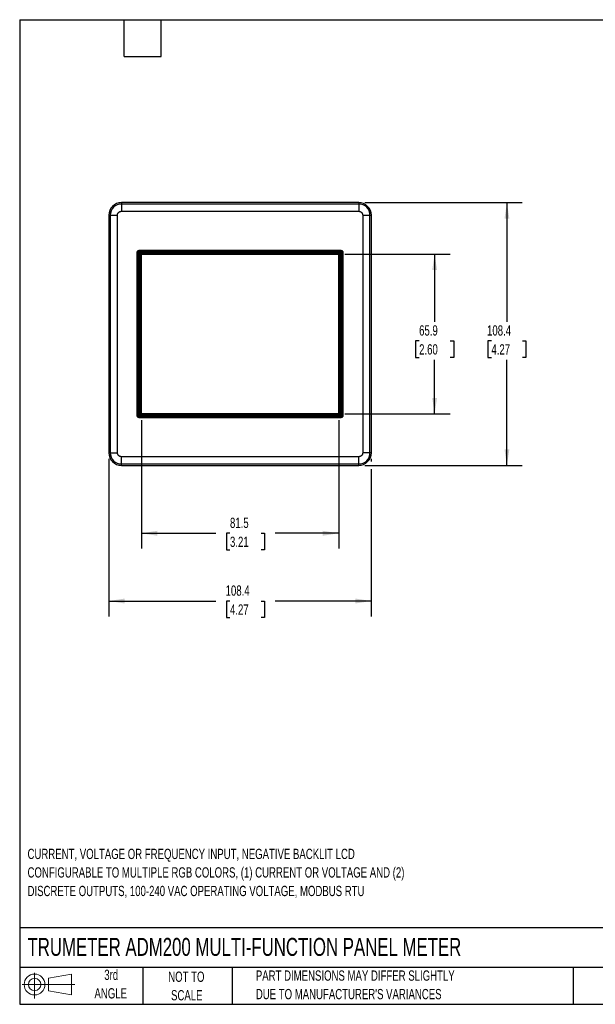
# Model space of a CAD drawing. Header units: millimetres. Extents: x 6 to 273, y 6 to 210.
# Tile 1 of 3: x 6 to 125, y 6 to 210. Entities that reach past the tile are written whole.
import ezdxf

# ---------------------------------------------------------------- set-up
doc = ezdxf.new("R2010")
doc.units = ezdxf.units.MM
doc.layers.add('DIMENSIONS', color=140, linetype='Continuous', lineweight=25)
doc.layers.add('TEXT', color=140, linetype='Continuous', lineweight=25)
doc.layers.add('SLD-DEFPOINTS', color=7, linetype='Continuous')
doc.styles.add('SLDTEXTSTYLE0', font='TXT', dxfattribs={"width": 0.7})
doc.dimstyles.new('SLDDIMSTYLE1', dxfattribs={"dimtxt": 2.158008, "dimasz": 3.302, "dimexe": 0, "dimexo": 0.0625, "dimgap": 0.539502, "dimtad": 0, "dimtih": 1, "dimtoh": 1, "dimlfac": 2, "dimrnd": 1e-09, "dimzin": 12, "dimdsep": 46, "dimtxsty": 'SLDTEXTSTYLE0', "dimsah": 1, "dimcen": 0.09, "dimadec": 0, "dimazin": 3, "dimtfac": 1, "dimtofl": 0, "dimtmove": 0, "dimatfit": 3, "dimfxl": 0, "dimfrac": 2, "dimtolj": 1, "dimtzin": 12, "dimarcsym": 0})

# ---------------------------------------------------------------- blocks, each defined once
blk = doc.blocks.new('Block11')
at = {"color": 7, "linetype": 'Continuous', "lineweight": 18}
for p, q in [((2.59, 5.31), (2.59, 0)), ((5.48, 4.17), (10.18, 5.03)), ((5.48, 1.6), (5.48, 4.17)), ((10.18, 5.03), (10.18, 0.73)), ((0, 2.88), (10.87, 2.88)), ((5.48, 1.6), (10.18, 0.73))]:
    blk.add_line(p, q, dxfattribs=at)
for radius in [2.15, 1.29]:
    blk.add_circle((2.59, 2.88), radius, dxfattribs=at)
blk = doc.blocks.new('Block12')
at = {"layer": 'SLD-DEFPOINTS'}
blk.add_blockref('Block11', (0, 0), dxfattribs=at)
blk = doc.blocks.new('SW_NOTE_0_1')
at = {"layer": 'TEXT', "color": 0, "char_height": 2.1167, "attachment_point": 1, "style": 'SLDTEXTSTYLE0'}
for s, insert in [('CURRENT, VOLTAGE OR FREQUENCY INPUT, NEGATIVE BACKLIT LCD', (0, 2.73)), ('CONFIGURABLE TO MULTIPLE RGB COLORS, (1) CURRENT OR VOLTAGE AND (2)', (0, -1.09)), ('DISCRETE OUTPUTS, 100-240 VAC OPERATING VOLTAGE, MODBUS RTU', (0, -4.92))]:
    blk.add_mtext(s, dxfattribs=dict(at, insert=insert))
blk = doc.blocks.new('SW_NOTE_0_4')
at = {"layer": 'TEXT', "color": 0, "char_height": 2.1167, "attachment_point": 1, "style": 'SLDTEXTSTYLE0'}
for s, insert in [('PART DIMENSIONS MAY DIFFER SLIGHTLY', (0, 2.73)), ("DUE TO MANUFACTURER'S VARIANCES", (0, -1.09))]:
    blk.add_mtext(s, dxfattribs=dict(at, insert=insert))
blk = doc.blocks.new('SW_NOTE_0_5')
at = {"layer": 'TEXT', "color": 0, "char_height": 2.117, "attachment_point": 2, "style": 'SLDTEXTSTYLE0'}
for s, insert in [('NOT TO', (5.26, 2.73)), ('SCALE', (5.35, -1.09))]:
    blk.add_mtext(s, dxfattribs=dict(at, insert=insert))
blk = doc.blocks.new('SW_NOTE_0_6')
at = {"layer": 'TEXT', "color": 0, "char_height": 2.117, "attachment_point": 2, "style": 'SLDTEXTSTYLE0'}
for s, insert in [('3rd', (2.32, 2.73)), ('ANGLE', (2.22, -1.09))]:
    blk.add_mtext(s, dxfattribs=dict(at, insert=insert))
blk = doc.blocks.new('_D_5')
at = {"layer": 'DIMENSIONS'}
for p, q in [((77.64, 171.79), (110.15, 171.79)), ((106.97, 171.79), (106.97, 147.18)), ((103.77, 143.27), (103.04, 143.27)), ((103.04, 143.27), (103.04, 139.84)), ((110.18, 143.27), (110.9, 143.27)), ((110.9, 143.27), (110.9, 139.84)), ((103.04, 139.84), (103.77, 139.84)), ((106.97, 117.58), (106.97, 139.36)), ((110.9, 139.84), (110.18, 139.84)), ((77.64, 117.58), (110.15, 117.58))]:
    blk.add_line(p, q, dxfattribs=at)
for points in [[(106.97, 171.79), (106.47, 168.49), (107.48, 168.49)], [(106.97, 117.58), (107.48, 120.88), (106.47, 120.88)]]:
    blk.add_solid(points, dxfattribs=at)
at = {"layer": 'DIMENSIONS', "char_height": 2.117, "attachment_point": 1, "style": 'SLDTEXTSTYLE0'}
for s, insert in [('108.4', (102.87, 146.48)), ('4.27', (103.77, 142.57))]:
    blk.add_mtext(s, dxfattribs=dict(at, insert=insert))
blk = doc.blocks.new('_D_6')
at = {"layer": 'DIMENSIONS'}
for p, q in [((73.52, 161.17), (95.22, 161.17)), ((92.04, 161.17), (92.04, 147.18)), ((88.84, 143.27), (88.11, 143.27)), ((88.11, 143.27), (88.11, 139.84)), ((95.25, 143.27), (95.98, 143.27)), ((95.98, 143.27), (95.98, 139.84)), ((88.11, 139.84), (88.84, 139.84)), ((92.04, 128.2), (92.04, 139.36)), ((95.98, 139.84), (95.25, 139.84)), ((73.52, 128.2), (95.22, 128.2))]:
    blk.add_line(p, q, dxfattribs=at)
for points in [[(92.04, 161.17), (91.54, 157.87), (92.55, 157.87)], [(92.04, 128.2), (92.55, 131.5), (91.54, 131.5)]]:
    blk.add_solid(points, dxfattribs=at)
at = {"layer": 'DIMENSIONS', "char_height": 2.117, "attachment_point": 1, "style": 'SLDTEXTSTYLE0'}
for s, insert in [('65.9', (88.84, 146.48)), ('2.60', (88.84, 142.57))]:
    blk.add_mtext(s, dxfattribs=dict(at, insert=insert))
blk = doc.blocks.new('_D_7')
at = {"layer": 'DIMENSIONS'}
for p, q in [((31.48, 126.93), (31.48, 100.39)), ((72.25, 126.93), (72.25, 100.39)), ((31.48, 103.56), (46.85, 103.56)), ((49.78, 103.56), (49.05, 103.56)), ((49.05, 103.56), (49.05, 100.13)), ((56.19, 103.56), (56.92, 103.56)), ((56.92, 103.56), (56.92, 100.13)), ((72.25, 103.56), (59.12, 103.56)), ((49.05, 100.13), (49.78, 100.13)), ((56.92, 100.13), (56.19, 100.13))]:
    blk.add_line(p, q, dxfattribs=at)
for points in [[(31.48, 103.56), (34.78, 103.05), (34.78, 104.07)], [(72.25, 103.56), (68.95, 104.07), (68.95, 103.05)]]:
    blk.add_solid(points, dxfattribs=at)
at = {"layer": 'DIMENSIONS', "char_height": 2.117, "attachment_point": 1, "style": 'SLDTEXTSTYLE0'}
for s, insert in [('81.5', (49.78, 106.77)), ('3.21', (49.78, 102.86))]:
    blk.add_mtext(s, dxfattribs=dict(at, insert=insert))
blk = doc.blocks.new('_D_8')
at = {"layer": 'DIMENSIONS'}
for p, q in [((24.76, 118.92), (24.76, 86.4)), ((78.97, 118.92), (78.97, 118.34)), ((78.97, 116.82), (78.97, 86.4)), ((24.76, 89.58), (46.85, 89.58)), ((49.78, 89.58), (49.05, 89.58)), ((49.05, 89.58), (49.05, 86.15)), ((56.19, 89.58), (56.92, 89.58)), ((56.92, 89.58), (56.92, 86.15)), ((78.97, 89.58), (59.12, 89.58)), ((49.05, 86.15), (49.78, 86.15)), ((56.92, 86.15), (56.19, 86.15))]:
    blk.add_line(p, q, dxfattribs=at)
for points in [[(24.76, 89.58), (28.06, 89.07), (28.06, 90.09)], [(78.97, 89.58), (75.67, 90.09), (75.67, 89.07)]]:
    blk.add_solid(points, dxfattribs=at)
at = {"layer": 'DIMENSIONS', "char_height": 2.117, "attachment_point": 1, "style": 'SLDTEXTSTYLE0'}
for s, insert in [('108.4', (48.88, 92.79)), ('4.27', (49.78, 88.88))]:
    blk.add_mtext(s, dxfattribs=dict(at, insert=insert))

msp = doc.modelspace()

# ---------------------------------------------------------------- linework, layer by layer
for p, q in [((27.3666, 171.7929), (27.3666, 171.5128)), ((76.3666, 171.7929), (27.3666, 171.7929)), ((76.3666, 171.5128), (27.3666, 171.5128)), ((27.3666, 171.5128), (27.3666, 170.0137)), ((76.3666, 171.7929), (76.3666, 171.5128)), ((76.3666, 171.5128), (76.3666, 170.0137)), ((24.7594, 169.1857), (24.7594, 120.1857)), ((24.7594, 169.1857), (25.0396, 169.1857)), ((25.0396, 169.1857), (25.0396, 120.1857)), ((25.0396, 169.1857), (26.5387, 169.1857)), ((26.5387, 120.1857), (26.5387, 169.1857)), ((27.3666, 170.0137), (76.3666, 170.0137)), ((77.1946, 169.1857), (78.6937, 169.1857)), ((77.1946, 169.1857), (77.1946, 120.1857)), ((78.6937, 120.1857), (78.6937, 169.1857)), ((78.6937, 169.1857), (78.9739, 169.1857)), ((78.9739, 120.1857), (78.9739, 169.1857)), ((30.6304, 161.5475), (30.6166, 161.5613)), ((30.6166, 161.5613), (30.6166, 127.8102)), ((30.6304, 127.824), (30.6304, 161.5475)), ((30.8801, 161.5475), (30.6304, 161.5475)), ((30.7403, 161.812), (30.9166, 161.6358)), ((30.8801, 127.824), (30.8801, 161.5475)), ((31.0049, 161.922), (30.9911, 161.9357)), ((72.7422, 161.9357), (30.9911, 161.9357)), ((31.0049, 161.6723), (31.0049, 161.922)), ((31.0049, 161.922), (72.7284, 161.922)), ((31.0049, 161.6723), (72.7284, 161.6723)), ((31.1032, 161.4492), (72.6301, 161.4492)), ((31.1032, 127.9223), (31.1032, 161.4492)), ((31.3529, 161.1995), (31.1032, 161.4492)), ((31.2589, 128.078), (31.2589, 161.1181)), ((31.2589, 161.1181), (31.2806, 161.0964)), ((31.2806, 161.0964), (31.2806, 128.0997)), ((31.3806, 161.0964), (31.2806, 161.0964)), ((31.3529, 161.1995), (72.3804, 161.1995)), ((31.3529, 161.115), (31.3529, 161.1995)), ((31.3666, 161.1857), (31.3529, 161.1995)), ((31.3529, 161.115), (31.3666, 161.1104)), ((31.3666, 161.1857), (72.3666, 161.1857)), ((31.3666, 161.1104), (31.3666, 161.1857)), ((31.3806, 161.1718), (31.3666, 161.1857)), ((31.3666, 161.1104), (31.3806, 161.0964)), ((31.3806, 161.1718), (31.3806, 161.0964)), ((31.4666, 161.1718), (31.3806, 161.1718)), ((31.4666, 161.1718), (31.4666, 128.1857)), ((31.4806, 161.1718), (31.476, 161.1764)), ((31.4806, 128.1997), (31.4806, 161.1718)), ((31.4806, 161.1718), (72.2527, 161.1718)), ((72.2573, 161.1764), (72.2527, 161.1718)), ((72.2527, 161.1718), (72.2527, 128.1997)), ((72.2666, 128.1857), (72.2666, 161.1718)), ((72.3527, 161.1718), (72.2666, 161.1718)), ((72.3527, 161.1718), (72.3666, 161.1857)), ((72.3527, 128.1997), (72.3527, 161.1718)), ((72.3804, 161.1995), (72.3666, 161.1857)), ((72.3666, 161.1857), (72.3666, 128.1857)), ((72.6301, 161.4492), (72.3804, 161.1995)), ((72.3804, 161.1995), (72.3804, 128.172)), ((72.6301, 161.4492), (72.6301, 127.9223)), ((72.7284, 161.922), (72.7422, 161.9357)), ((72.7284, 161.6723), (72.7284, 161.922)), ((72.993, 161.812), (72.8167, 161.6358)), ((72.8532, 161.5475), (72.8532, 127.824)), ((72.8532, 161.5475), (73.1029, 161.5475)), ((73.1029, 161.5475), (73.1166, 161.5613)), ((73.1029, 161.5475), (73.1029, 127.824)), ((73.1166, 127.8102), (73.1166, 161.5613)), ((31.1032, 127.9223), (31.2589, 128.078)), ((31.2806, 128.0997), (31.2589, 128.078)), ((72.2949, 128.078), (31.2589, 128.078)), ((31.2806, 128.0997), (72.2731, 128.0997)), ((31.4806, 128.1997), (31.4666, 128.1857)), ((31.4666, 128.1857), (72.2666, 128.1857)), ((72.2527, 128.1997), (31.4806, 128.1997)), ((72.2527, 128.1997), (72.2666, 128.1857)), ((72.2731, 128.0997), (72.2731, 128.1997)), ((72.2731, 128.1997), (72.2871, 128.1857)), ((72.2731, 128.1997), (72.3527, 128.1997)), ((72.2731, 128.0997), (72.2949, 128.078)), ((72.2871, 128.1857), (72.2917, 128.172)), ((72.3666, 128.1857), (72.2871, 128.1857)), ((72.3804, 128.172), (72.2917, 128.172)), ((72.3666, 128.1857), (72.3527, 128.1997)), ((72.3804, 128.172), (72.3666, 128.1857)), ((72.6301, 127.9223), (72.3804, 128.172)), ((30.6304, 127.824), (30.6166, 127.8102)), ((30.8801, 127.824), (30.6304, 127.824)), ((30.7403, 127.5594), (30.9166, 127.7357)), ((30.9911, 127.4357), (31.0049, 127.4495)), ((30.9911, 127.4357), (72.7422, 127.4357)), ((72.7284, 127.6992), (31.0049, 127.6992)), ((31.0049, 127.4495), (31.0049, 127.6992)), ((72.7284, 127.4495), (31.0049, 127.4495)), ((72.6301, 127.9223), (31.1032, 127.9223)), ((72.7284, 127.6992), (72.7284, 127.4495)), ((72.7284, 127.4495), (72.7422, 127.4357)), ((72.993, 127.5594), (72.8167, 127.7357)), ((72.8532, 127.824), (73.1029, 127.824)), ((73.1029, 127.824), (73.1166, 127.8102)), ((24.7594, 120.1857), (25.0396, 120.1857)), ((25.0396, 120.1857), (26.5387, 120.1857)), ((78.6937, 120.1857), (77.1946, 120.1857)), ((78.9739, 120.1857), (78.6937, 120.1857)), ((76.3666, 119.3578), (27.3666, 119.3578)), ((27.3666, 117.8587), (27.3666, 119.3578)), ((27.3666, 117.8587), (76.3666, 117.8587)), ((27.3666, 117.5785), (27.3666, 117.8587)), ((76.3666, 117.8587), (76.3666, 119.3578)), ((76.3666, 117.5785), (76.3666, 117.8587)), ((27.3666, 117.5785), (76.3666, 117.5785))]:
    msp.add_line(p, q)
for centre, radius, start, end in [((27.3666, 169.1857), 2.6072, 90, 180), ((27.3666, 169.1857), 2.3271, 90, 180), ((76.3666, 169.1857), 2.6072, 360, 90), ((76.3666, 169.1857), 2.3271, 360, 90), ((27.3666, 120.1857), 2.6072, 180, 270), ((27.3666, 120.1857), 2.3271, 180, 270), ((76.3666, 120.1857), 2.3271, 270, 0), ((76.3666, 120.1857), 2.6072, 270, 0)]:
    msp.add_arc(centre, radius, start, end)
for centre, major_axis, ratio, start_param, end_param in [((30.9922, 161.5602), (-0.2659, 0.2659), 0.99726469, 5.49915667, 7.06721394), ((31.1032, 161.1147), (0.25, 0), 0.01745506, 0.05235988, 0.89865025), ((72.7411, 161.5602), (0.2659, 0.2659), 0.99726469, 5.49915667, 7.06721394), ((72.2915, 127.9223), (0, 0.25), 0.01745506, 5.38453506, 6.23082543), ((30.9922, 127.8113), (-0.2659, -0.2659), 0.99726469, 5.49915667, 7.06721394), ((72.7411, 127.8113), (0.2659, -0.2659), 0.99726469, 5.49915667, 7.06721394)]:
    msp.add_ellipse(centre, major_axis=major_axis, ratio=ratio, start_param=start_param, end_param=end_param)
for points, knots in [([(26.5387, 169.1857), (26.5391, 169.2065), (26.54, 169.2482), (26.5473, 169.3102), (26.559, 169.3716), (26.5753, 169.4319), (26.5985, 169.4977), (26.6306, 169.568), (26.6732, 169.6411), (26.7231, 169.7095), (26.7803, 169.7722), (26.843, 169.8291), (26.9339, 169.8958), (27.0559, 169.9588), (27.1854, 169.9968), (27.2785, 170.0099), (27.3305, 170.0133), (27.3566, 170.0136), (27.3666, 170.0137)], [0, 0, 0, 0, 0.04801193, 0.09602386, 0.1440358, 0.19204773, 0.24005966, 0.30502342, 0.36999441, 0.43507662, 0.5001518, 0.56544012, 0.63009166, 0.76006813, 0.87990651, 0.93966204, 0.97689639, 1, 1, 1, 1]), ([(76.3666, 170.0137), (76.3875, 170.0133), (76.4291, 170.0124), (76.4911, 170.005), (76.5525, 169.9934), (76.6128, 169.9771), (76.6786, 169.9539), (76.7489, 169.9218), (76.822, 169.8792), (76.8904, 169.8292), (76.9531, 169.7721), (77.01, 169.7094), (77.0767, 169.6185), (77.1397, 169.4965), (77.1777, 169.367), (77.1908, 169.2739), (77.1942, 169.2219), (77.1945, 169.1958), (77.1946, 169.1857)], [0, 0, 0, 0, 0.04801193, 0.09602386, 0.1440358, 0.19204773, 0.24005966, 0.30502342, 0.36999441, 0.43507662, 0.5001518, 0.56544012, 0.63009166, 0.76006813, 0.87990651, 0.93966204, 0.97689639, 1, 1, 1, 1]), ([(30.6304, 161.5475), (30.631, 161.5621), (30.632, 161.5912), (30.6399, 161.6339), (30.6521, 161.6748), (30.6687, 161.7135), (30.6891, 161.7495), (30.7128, 161.7827), (30.7312, 161.8023), (30.7403, 161.812)], [0, 0, 0, 0, 0.14954524, 0.29685989, 0.44194464, 0.58480023, 0.72542744, 0.86382707, 1, 1, 1, 1]), ([(30.7403, 161.812), (30.7501, 161.8212), (30.7697, 161.8396), (30.8029, 161.8633), (30.8389, 161.8837), (30.8776, 161.9003), (30.9185, 161.9125), (30.9612, 161.9204), (30.9903, 161.9214), (31.0049, 161.922)], [0, 0, 0, 0, 0.13617293, 0.27457256, 0.41519977, 0.55805536, 0.70314011, 0.85045476, 1, 1, 1, 1]), ([(72.7284, 161.922), (72.743, 161.9214), (72.7721, 161.9204), (72.8148, 161.9125), (72.8557, 161.9003), (72.8944, 161.8837), (72.9304, 161.8633), (72.9636, 161.8396), (72.9832, 161.8212), (72.993, 161.812)], [0, 0, 0, 0, 0.14954524, 0.29685989, 0.44194464, 0.58480023, 0.72542744, 0.86382707, 1, 1, 1, 1]), ([(72.993, 161.812), (73.0021, 161.8023), (73.0205, 161.7827), (73.0442, 161.7495), (73.0646, 161.7135), (73.0812, 161.6748), (73.0934, 161.6339), (73.1013, 161.5912), (73.1023, 161.5621), (73.1029, 161.5475)], [0, 0, 0, 0, 0.13617293, 0.274572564, 0.415199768, 0.55805536, 0.703140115, 0.850454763, 1, 1, 1, 1]), ([(30.7403, 127.5594), (30.7312, 127.5692), (30.7128, 127.5888), (30.6891, 127.622), (30.6687, 127.658), (30.6521, 127.6967), (30.6399, 127.7376), (30.632, 127.7803), (30.631, 127.8094), (30.6304, 127.824)], [0, 0, 0, 0, 0.13617293, 0.27457256, 0.41519977, 0.55805536, 0.70314011, 0.85045476, 1, 1, 1, 1]), ([(31.0049, 127.4495), (30.9903, 127.4501), (30.9612, 127.4511), (30.9185, 127.459), (30.8776, 127.4712), (30.8389, 127.4877), (30.8029, 127.5082), (30.7697, 127.5318), (30.7501, 127.5503), (30.7403, 127.5594)], [0, 0, 0, 0, 0.14954524, 0.29685989, 0.44194464, 0.58480023, 0.72542744, 0.86382707, 1, 1, 1, 1]), ([(30.8801, 127.824), (30.8805, 127.8159), (30.8815, 127.7995), (30.889, 127.776), (30.9003, 127.754), (30.9112, 127.7418), (30.9166, 127.7357)], [0, 0, 0, 0, 0.2485571, 0.50015255, 0.75024976, 1, 1, 1, 1]), ([(30.9166, 127.7357), (30.9227, 127.7303), (30.9349, 127.7194), (30.9569, 127.7081), (30.9804, 127.7005), (30.9967, 127.6996), (31.0049, 127.6992)], [0, 0, 0, 0, 0.248289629, 0.499790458, 0.7499802, 1, 1, 1, 1]), ([(72.993, 127.5594), (72.9832, 127.5503), (72.9636, 127.5318), (72.9304, 127.5082), (72.8944, 127.4877), (72.8557, 127.4712), (72.8148, 127.459), (72.7721, 127.4511), (72.743, 127.4501), (72.7284, 127.4495)], [0, 0, 0, 0, 0.13617293, 0.27457256, 0.41519977, 0.55805536, 0.70314011, 0.85045476, 1, 1, 1, 1]), ([(73.1029, 127.824), (73.1023, 127.8094), (73.1013, 127.7803), (73.0934, 127.7376), (73.0812, 127.6967), (73.0646, 127.658), (73.0442, 127.622), (73.0205, 127.5888), (73.0021, 127.5692), (72.993, 127.5594)], [0, 0, 0, 0, 0.14954524, 0.29685989, 0.44194464, 0.58480023, 0.72542744, 0.86382707, 1, 1, 1, 1]), ([(27.3666, 119.3578), (27.3458, 119.3582), (27.3042, 119.3591), (27.2422, 119.3664), (27.1808, 119.3781), (27.1205, 119.3944), (27.0547, 119.4176), (26.9844, 119.4496), (26.9113, 119.4923), (26.8428, 119.5422), (26.7802, 119.5994), (26.7233, 119.6621), (26.6565, 119.753), (26.5936, 119.875), (26.5556, 120.0045), (26.5425, 120.0976), (26.539, 120.1496), (26.5388, 120.1757), (26.5387, 120.1857)], [0, 0, 0, 0, 0.04801193, 0.09602386, 0.1440358, 0.19204773, 0.24005966, 0.30502342, 0.36999441, 0.43507662, 0.5001518, 0.56544012, 0.63009166, 0.76006813, 0.87990651, 0.93966204, 0.97689639, 1, 1, 1, 1]), ([(77.1946, 120.1857), (77.1942, 120.1649), (77.1933, 120.1233), (77.1859, 120.0612), (77.1743, 119.9999), (77.158, 119.9396), (77.1348, 119.8738), (77.1027, 119.8035), (77.0601, 119.7304), (77.0102, 119.6619), (76.953, 119.5993), (76.8903, 119.5424), (76.7994, 119.4756), (76.6774, 119.4127), (76.5479, 119.3747), (76.4548, 119.3616), (76.4028, 119.3581), (76.3767, 119.3579), (76.3666, 119.3578)], [0, 0, 0, 0, 0.04801193, 0.09602386, 0.1440358, 0.19204773, 0.24005966, 0.30502342, 0.36999441, 0.43507662, 0.5001518, 0.56544012, 0.63009166, 0.76006813, 0.87990651, 0.93966204, 0.97689639, 1, 1, 1, 1])]:
    msp.add_open_spline(points, degree=3, knots=knots)
for points in [[(30.9166, 161.6358), (30.8934, 161.6125), (30.8801, 161.5804), (30.8801, 161.5475)], [(31.0049, 161.6723), (30.972, 161.6723), (30.9399, 161.659), (30.9166, 161.6358)], [(72.8167, 161.6358), (72.7934, 161.659), (72.7613, 161.6723), (72.7284, 161.6723)], [(72.8532, 161.5475), (72.8532, 161.5804), (72.8399, 161.6125), (72.8167, 161.6358)], [(72.7284, 127.6992), (72.7613, 127.6992), (72.7934, 127.7125), (72.8167, 127.7357)], [(72.8167, 127.7357), (72.8399, 127.759), (72.8532, 127.7911), (72.8532, 127.824)]]:
    msp.add_open_spline(points, degree=3)
at = {"layer": 'TEXT'}
for p, q in [((6.35, 209.55), (273.05, 209.55)), ((6.35, 209.55), (6.35, 6.35)), ((27.94, 201.93), (27.94, 209.55)), ((35.56, 201.93), (35.56, 209.55)), ((27.94, 201.93), (35.56, 201.93)), ((273.05, 22.1261), (6.35, 22.1261)), ((273.05, 13.97), (6.35, 13.97)), ((31.75, 13.97), (31.75, 6.35)), ((50.2116, 13.97), (50.2116, 6.35)), ((120.6465, 13.97), (120.6465, 6.35)), ((6.35, 6.35), (273.05, 6.35))]:
    msp.add_line(p, q, dxfattribs=at)

# ---------------------------------------------------------------- block references
at = {"layer": 'SLD-DEFPOINTS'}
msp.add_blockref('Block12', (6.8379, 7.5539), dxfattribs=at)
at = {"layer": 'TEXT'}
for name, p in [('SW_NOTE_0_1', (7.9704, 35.718)), ('SW_NOTE_0_6', (22.9315, 10.7648)), ('SW_NOTE_0_5', (35.5097, 10.3711)), ('SW_NOTE_0_4', (55.1193, 10.607))]:
    msp.add_blockref(name, p, dxfattribs=at)

# ---------------------------------------------------------------- texts
at = {"layer": 'TEXT', "insert": (7.9657, 20.0505), "char_height": 3.704167, "attachment_point": 1, "style": 'SLDTEXTSTYLE0'}
msp.add_mtext('TRUMETER ADM200 MULTI-FUNCTION PANEL METER', dxfattribs=at)

# ---------------------------------------------------------------- dimensions: what is measured, and where the dimension line sits
at = {"layer": 'DIMENSIONS'}
for base, p1, p2, picture, middle in [((106.9739, 171.7929), (76.3666, 117.5785), (76.3666, 171.7929), '_D_5', (106.9739, 143.2706)), ((92.0447, 128.1997), (72.2527, 161.1718), (72.2527, 128.1997), '_D_6', (92.0447, 143.2706))]:
    dim = msp.add_linear_dim(base=base, p1=p1, p2=p2, angle=90, dimstyle='SLDDIMSTYLE1', dxfattribs=at)
    dim.commit()
    dim.dimension.update_dxf_attribs({"geometry": picture, "text_midpoint": middle, "dimtype": 160})
for base, p1, p2, picture, middle in [((31.4806, 103.561), (72.2527, 128.1997), (31.4806, 128.1997), '_D_7', (52.9852, 103.561)), ((78.9739, 89.5785), (24.7594, 120.1857), (78.9739, 120.1857), '_D_8', (52.9852, 89.5785))]:
    dim = msp.add_linear_dim(base=base, p1=p1, p2=p2, dimstyle='SLDDIMSTYLE1', dxfattribs=at)
    dim.commit()
    dim.dimension.update_dxf_attribs({"geometry": picture, "text_midpoint": middle, "dimtype": 160})

doc.saveas('drawing.dxf')
